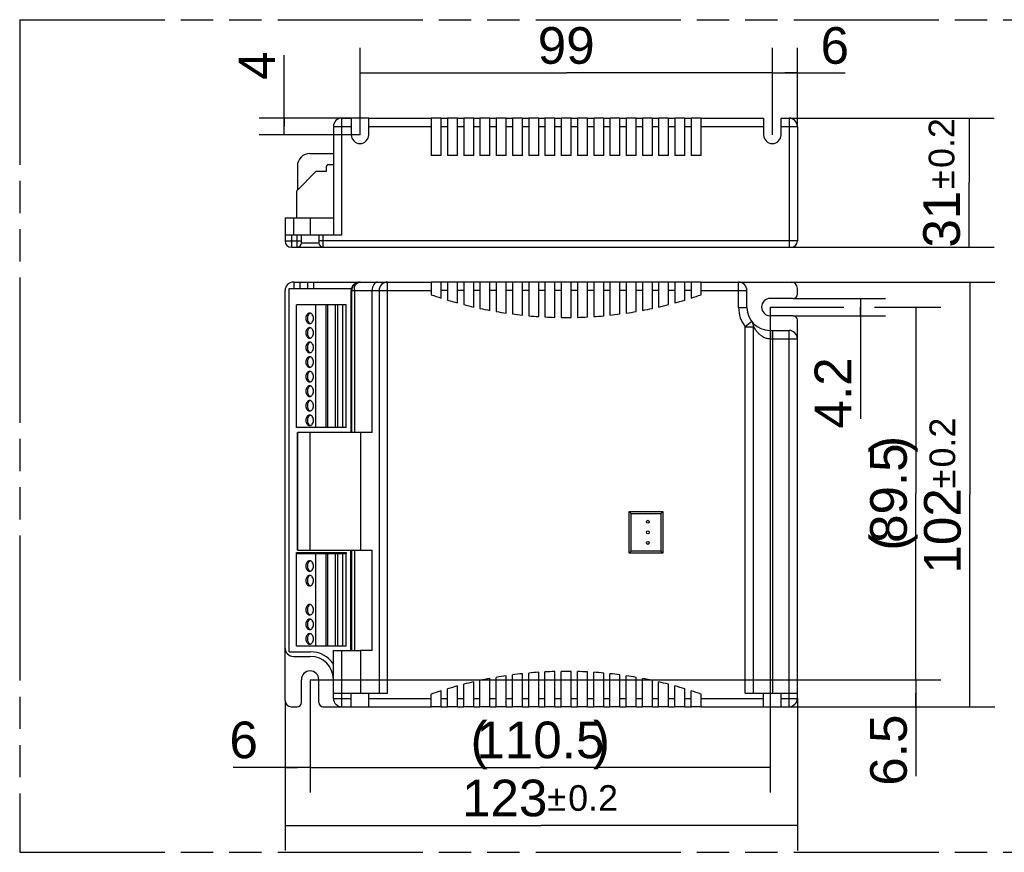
# Model space of a CAD drawing. Header units: millimetres. Extents: x 0 to 210, y 0 to 297.
# Tile 3 of 10: x 50 to 109, y 133 to 183. Entities that reach past the tile are written whole.
import ezdxf
from ezdxf.enums import TextEntityAlignment as Align

# ---------------------------------------------------------------- set-up
doc = ezdxf.new("R2010")
doc.units = ezdxf.units.MM
doc.header["$LTSCALE"] = 19.36
doc.linetypes.add('PHANTOM', pattern=[0.8, 0.45, -0.05, 0.1, -0.05, 0.1, -0.05])
doc.layers.get('0').update_dxf_attribs({"linetype": 'CONTINUOUS'})
for name, color, linetype in [('DEFAULT_3', 7, 'PHANTOM'), ('Z_AXIS', 7, 'CONTINUOUS'), ('Z_DIM_2D', 7, 'CONTINUOUS')]:
    doc.layers.add(name, color=color, linetype=linetype)
doc.styles.add('TEXTSTYLE_3', font='helveticaneueltw1g-ltcn.otf')
doc.styles.add('TEXTSTYLE_4', font='gdt', dxfattribs={"width": 0.7})
doc.dimstyles.new('DIMSTYLE_1', dxfattribs={"dimtxt": 2.2, "dimasz": 3.5, "dimexe": 0.18, "dimexo": 0.0625, "dimgap": 0.09, "dimtad": 1, "dimdec": 1, "dimlfac": 4, "dimdsep": 46, "dimtxsty": 'TEXTSTYLE_3', "dimcen": 0.09, "dimclrt": 5, "dimadec": 0, "dimazin": 0, "dimtp": 0.3, "dimtm": 0.3, "dimtfac": 1, "dimtdec": 1, "dimtofl": 0, "dimtmove": 0, "dimatfit": 3, "dimfxl": 0, "dimtolj": 1, "dimarcsym": 0})
doc.dimstyles.new('DIMSTYLE_2', dxfattribs={"dimtxt": 2.2, "dimasz": 3.5, "dimexe": 0.18, "dimexo": 0.0625, "dimgap": 0.09, "dimtad": 1, "dimdec": 1, "dimlfac": 4, "dimdsep": 46, "dimtxsty": 'TEXTSTYLE_3', "dimcen": 0.09, "dimclrt": 5, "dimadec": 0, "dimazin": 0, "dimtp": 0.1, "dimtm": 0.1, "dimtfac": 1, "dimtdec": 1, "dimtofl": 0, "dimtmove": 0, "dimatfit": 3, "dimfxl": 0, "dimtolj": 1, "dimarcsym": 0})
doc.dimstyles.new('DIMSTYLE_3', dxfattribs={"dimtxt": 2.2, "dimasz": 3.5, "dimexe": 0.18, "dimexo": 0.0625, "dimgap": 0.09, "dimtad": 1, "dimdec": 1, "dimlfac": 4, "dimdsep": 46, "dimtxsty": 'TEXTSTYLE_3', "dimcen": 0.09, "dimclrt": 5, "dimadec": 0, "dimazin": 0, "dimtp": 0.2, "dimtm": 0.2, "dimtfac": 1, "dimtdec": 1, "dimtofl": 0, "dimtmove": 0, "dimatfit": 3, "dimfxl": 0, "dimtolj": 1, "dimarcsym": 0})
doc.dimstyles.new('DIMSTYLE_4', dxfattribs={"dimtxt": 2.2, "dimasz": 3.5, "dimexe": 0.18, "dimexo": 0.0625, "dimgap": 0.09, "dimtad": 1, "dimdec": 1, "dimlfac": 4, "dimdsep": 46, "dimtxsty": 'TEXTSTYLE_3', "dimcen": 0.09, "dimclrt": 5, "dimadec": 0, "dimazin": 0, "dimtol": 1, "dimtp": 0.2, "dimtm": 0.2, "dimtfac": 1, "dimtdec": 1, "dimtofl": 0, "dimtmove": 0, "dimatfit": 3, "dimfxl": 0, "dimtolj": 1, "dimarcsym": 0})

# ---------------------------------------------------------------- blocks, each defined once
blk = doc.blocks.new('*D1')
at = {"layer": 'Z_DIM_2D', "color": 2, "linetype": 'Continuous'}
for p, q in [((95.186, 165.421), (99.594, 165.421)), ((101.437, 165.421), (105.432, 165.421)), ((103.932, 165.421), (103.932, 154.234)), ((103.932, 143.046), (103.932, 154.234)), ((67.561, 143.046), (105.432, 143.046))]:
    blk.add_line(p, q, dxfattribs=at)
at = {"layer": 'Z_DIM_2D', "color": 5, "linetype": 'Continuous', "style": 'TEXTSTYLE_3'}
for s, p in [(')', (103.382, 157.172)), ('89.5', (103.382, 154.246)), ('(', (103.382, 151.307))]:
    blk.add_text(s, height=2.2, rotation=90, dxfattribs=at).set_placement(p, align=Align.CENTER)
blk = doc.blocks.new('_NONE')
blk = doc.blocks.new('*D2')
at = {"layer": 'Z_DIM_2D', "color": 2, "linetype": 'Continuous'}
for p, q in [((95.186, 165.421), (95.186, 136.281)), ((67.561, 143.046), (67.561, 136.281)), ((67.561, 137.781), (81.374, 137.781)), ((95.186, 137.781), (81.374, 137.781))]:
    blk.add_line(p, q, dxfattribs=at)
at = {"layer": 'Z_DIM_2D', "color": 5, "linetype": 'Continuous', "style": 'TEXTSTYLE_3'}
for s, p in [('(', (77.709, 138.331)), (')', (85.051, 138.331)), ('110.5', (81.386, 138.331))]:
    blk.add_text(s, height=2.2, dxfattribs=at).set_placement(p, align=Align.CENTER)
blk = doc.blocks.new('*D3')
at = {"layer": 'Z_DIM_2D', "color": 2, "linetype": 'Continuous'}
for p, q in [((67.561, 143.046), (67.561, 136.281)), ((66.061, 141.796), (66.061, 136.281)), ((66.811, 137.781), (62.952, 137.781)), ((66.061, 137.781), (66.811, 137.781)), ((67.561, 137.781), (66.811, 137.781))]:
    blk.add_line(p, q, dxfattribs=at)
at = {"layer": 'Z_DIM_2D', "color": 5, "linetype": 'Continuous', "style": 'TEXTSTYLE_3'}
blk.add_text('6', height=2.2, dxfattribs=at).set_placement((64.429, 138.331), align=Align.RIGHT)
blk = doc.blocks.new('*D4')
at = {"layer": 'Z_DIM_2D', "color": 2, "linetype": 'Continuous'}
for p, q in [((67.561, 143.046), (105.433, 143.046)), ((103.933, 143.046), (103.933, 142.234)), ((103.933, 141.421), (103.933, 142.234)), ((103.933, 142.234), (103.933, 137.256)), ((96.311, 141.421), (105.433, 141.421))]:
    blk.add_line(p, q, dxfattribs=at)
at = {"layer": 'Z_DIM_2D', "color": 5, "linetype": 'Continuous', "style": 'TEXTSTYLE_3'}
blk.add_text('6.5', height=2.2, rotation=90, dxfattribs=at).set_placement((103.383, 140.951), align=Align.RIGHT)
blk = doc.blocks.new('*D5')
at = {"layer": 'Z_DIM_2D', "color": 2, "linetype": 'Continuous'}
for p, q in [((95.311, 175.769), (95.311, 180.982)), ((96.811, 176.269), (96.811, 180.982)), ((95.311, 179.482), (96.061, 179.482)), ((96.811, 179.482), (96.061, 179.482)), ((96.061, 179.482), (99.684, 179.482))]:
    blk.add_line(p, q, dxfattribs=at)
at = {"layer": 'Z_DIM_2D', "color": 5, "linetype": 'Continuous', "style": 'TEXTSTYLE_3'}
blk.add_text('6', height=2.2, dxfattribs=at).set_placement((98.207, 180.032))
blk = doc.blocks.new('*D6')
at = {"layer": 'Z_DIM_2D', "color": 2, "linetype": 'Continuous'}
for p, q in [((70.561, 175.769), (70.561, 180.982)), ((95.311, 175.769), (95.311, 180.982)), ((70.561, 179.482), (82.936, 179.482)), ((95.311, 179.482), (82.936, 179.482))]:
    blk.add_line(p, q, dxfattribs=at)
at = {"layer": 'Z_DIM_2D', "color": 5, "linetype": 'Continuous', "style": 'TEXTSTYLE_3'}
blk.add_text('99', height=2.2, dxfattribs=at).set_placement((82.936, 180.032), align=Align.CENTER)
blk = doc.blocks.new('*D7')
at = {"layer": 'Z_DIM_2D', "color": 2, "linetype": 'Continuous'}
for p, q in [((66.014, 176.269), (66.014, 180.542)), ((71.086, 176.769), (64.514, 176.769)), ((66.014, 176.769), (66.014, 176.269)), ((66.014, 175.769), (66.014, 176.269)), ((70.561, 175.769), (64.514, 175.769))]:
    blk.add_line(p, q, dxfattribs=at)
at = {"layer": 'Z_DIM_2D', "color": 5, "linetype": 'Continuous', "style": 'TEXTSTYLE_3'}
blk.add_text('4', height=2.2, rotation=90, dxfattribs=at).set_placement((65.464, 179.065))
blk = doc.blocks.new('*D8')
at = {"layer": 'Z_DIM_2D', "color": 2, "linetype": 'Continuous'}
for p, q in [((96.811, 141.921), (96.811, 132.792)), ((66.061, 141.796), (66.061, 132.792)), ((66.061, 134.292), (81.436, 134.292)), ((96.811, 134.292), (81.436, 134.292))]:
    blk.add_line(p, q, dxfattribs=at)
at = {"layer": 'Z_DIM_2D', "color": 5, "linetype": 'Continuous'}
for s, height, style, p in [('123', 2.2, 'TEXTSTYLE_3', (79.245, 134.842)), ('`', 1.54, 'TEXTSTYLE_4', (82.36, 135.172)), ('0.2', 1.54, 'TEXTSTYLE_3', (84.551, 135.172))]:
    blk.add_text(s, height=height, dxfattribs=dict(at, style=style)).set_placement(p, align=Align.CENTER)
blk = doc.blocks.new('*D9')
at = {"layer": 'Z_DIM_2D', "color": 2, "linetype": 'Continuous'}
for p, q in [((96.436, 166.921), (108.666, 166.921)), ((107.166, 166.921), (107.166, 154.171)), ((107.166, 141.421), (107.166, 154.171)), ((96.311, 141.421), (108.666, 141.421))]:
    blk.add_line(p, q, dxfattribs=at)
at = {"layer": 'Z_DIM_2D', "color": 5, "linetype": 'Continuous'}
for s, height, style, p in [('0.2', 1.54, 'TEXTSTYLE_3', (106.286, 157.286)), ('`', 1.54, 'TEXTSTYLE_4', (106.286, 155.095)), ('102', 2.2, 'TEXTSTYLE_3', (106.616, 151.98))]:
    blk.add_text(s, height=height, rotation=90, dxfattribs=dict(at, style=style)).set_placement(p, align=Align.CENTER)
blk = doc.blocks.new('*D10')
at = {"layer": 'Z_DIM_2D', "color": 2, "linetype": 'Continuous'}
for p, q in [((96.311, 176.769), (108.618, 176.769)), ((107.118, 176.769), (107.118, 172.894)), ((107.118, 169.019), (107.118, 172.894)), ((96.311, 169.019), (108.618, 169.019))]:
    blk.add_line(p, q, dxfattribs=at)
at = {"layer": 'Z_DIM_2D', "color": 5, "linetype": 'Continuous'}
for s, height, style, p in [('0.2', 1.54, 'TEXTSTYLE_3', (106.238, 175.27)), ('`', 1.54, 'TEXTSTYLE_4', (106.238, 173.079)), ('31', 2.2, 'TEXTSTYLE_3', (106.568, 170.703))]:
    blk.add_text(s, height=height, rotation=90, dxfattribs=dict(at, style=style)).set_placement(p, align=Align.CENTER)
blk = doc.blocks.new('*D11')
at = {"layer": 'Z_DIM_2D', "color": 2, "linetype": 'Continuous'}
for p, q in [((96.561, 165.946), (102.095, 165.946)), ((100.595, 165.946), (100.595, 165.421)), ((100.595, 164.896), (100.595, 165.421)), ((100.595, 165.421), (100.595, 158.71)), ((96.561, 164.896), (102.095, 164.896))]:
    blk.add_line(p, q, dxfattribs=at)
at = {"layer": 'Z_DIM_2D', "color": 5, "linetype": 'Continuous', "style": 'TEXTSTYLE_3'}
blk.add_text('4.2', height=2.2, rotation=90, dxfattribs=at).set_placement((100.045, 162.404), align=Align.RIGHT)

msp = doc.modelspace()

# ---------------------------------------------------------------- linework, layer by layer
at = {"color": 9, "linetype": 'Continuous'}
for p, q in [((69.461, 169.769), (69.461, 176.769)), ((96.311, 176.769), (96.311, 169.019)), ((68.961, 176.269), (70.036, 176.269)), ((71.086, 176.269), (74.836, 176.269)), ((75.436, 176.269), (75.811, 176.269)), ((76.411, 176.269), (76.786, 176.269)), ((77.386, 176.269), (77.761, 176.269)), ((78.361, 176.269), (78.736, 176.269)), ((79.336, 176.269), (79.711, 176.269)), ((80.311, 176.269), (80.686, 176.269)), ((81.286, 176.269), (81.661, 176.269)), ((82.261, 176.269), (82.636, 176.269)), ((83.236, 176.269), (83.611, 176.269)), ((84.211, 176.269), (84.586, 176.269)), ((85.186, 176.269), (85.561, 176.269)), ((86.161, 176.269), (86.536, 176.269)), ((87.136, 176.269), (87.511, 176.269)), ((88.111, 176.269), (88.486, 176.269)), ((89.086, 176.269), (89.461, 176.269)), ((90.061, 176.269), (90.436, 176.269)), ((91.036, 176.269), (94.786, 176.269)), ((95.836, 176.269), (96.811, 176.269)), ((66.561, 170.782), (66.561, 169.769)), ((66.436, 169.769), (66.436, 169.019)), ((66.786, 169.019), (66.786, 169.769)), ((68.336, 169.769), (68.336, 169.019)), ((66.061, 169.394), (67.036, 169.394)), ((68.086, 169.269), (67.036, 169.269)), ((96.811, 169.394), (68.086, 169.394)), ((72.206, 142.246), (72.206, 166.921)), ((93.286, 165.396), (93.286, 166.921)), ((70.024, 166.421), (74.836, 166.421)), ((70.062, 157.896), (70.062, 166.421)), ((71.289, 157.896), (71.289, 166.421)), ((75.811, 166.421), (75.436, 166.421)), ((76.786, 166.421), (76.411, 166.421)), ((77.761, 166.421), (77.386, 166.421)), ((78.736, 166.421), (78.361, 166.421)), ((79.711, 166.421), (79.336, 166.421)), ((80.686, 166.421), (80.311, 166.421)), ((81.661, 166.421), (81.286, 166.421)), ((82.636, 166.421), (82.261, 166.421)), ((83.611, 166.421), (83.236, 166.421)), ((84.586, 166.421), (84.211, 166.421)), ((85.561, 166.421), (85.186, 166.421)), ((86.536, 166.421), (86.161, 166.421)), ((87.511, 166.421), (87.136, 166.421)), ((88.486, 166.421), (88.111, 166.421)), ((89.461, 166.421), (89.086, 166.421)), ((90.436, 166.421), (90.061, 166.421)), ((91.036, 166.421), (93.786, 166.421)), ((68.636, 158.184), (68.636, 165.559)), ((93.286, 165.396), (93.786, 165.396)), ((94.08, 164.547), (93.686, 164.239)), ((93.686, 164.239), (94.186, 164.239)), ((93.686, 142.246), (93.686, 164.239)), ((95.311, 164.021), (95.311, 142.246)), ((96.311, 141.421), (96.311, 164.021)), ((95.207, 163.521), (96.811, 163.521)), ((67.549, 157.896), (67.549, 150.821)), ((70.582, 157.896), (70.582, 150.821)), ((68.636, 145.059), (68.636, 150.609)), ((69.461, 141.421), (69.461, 144.796)), ((70.582, 144.796), (70.582, 142.246)), ((68.961, 141.921), (70.036, 141.921)), ((71.086, 141.921), (74.836, 141.921)), ((75.436, 141.921), (75.811, 141.921)), ((76.411, 141.921), (76.786, 141.921)), ((77.386, 141.921), (77.761, 141.921)), ((78.361, 141.921), (78.736, 141.921)), ((79.336, 141.921), (79.711, 141.921)), ((80.311, 141.921), (80.686, 141.921)), ((81.286, 141.921), (81.661, 141.921)), ((82.261, 141.921), (82.636, 141.921)), ((83.236, 141.921), (83.611, 141.921)), ((84.211, 141.921), (84.586, 141.921)), ((85.186, 141.921), (85.561, 141.921)), ((86.161, 141.921), (86.536, 141.921)), ((87.136, 141.921), (87.511, 141.921)), ((88.111, 141.921), (88.486, 141.921)), ((89.086, 141.921), (89.461, 141.921)), ((90.061, 141.921), (90.436, 141.921)), ((91.036, 141.921), (94.786, 141.921)), ((95.836, 141.921), (96.811, 141.921))]:
    msp.add_line(p, q, dxfattribs=at)
at = {"color": 7, "linetype": 'Continuous'}
for p, q in [((69.461, 176.769), (70.036, 176.769)), ((70.036, 176.769), (70.036, 175.769)), ((71.086, 175.769), (71.086, 176.769)), ((71.086, 176.769), (74.836, 176.769)), ((74.836, 176.769), (74.836, 174.519)), ((75.436, 174.519), (75.436, 176.769)), ((75.436, 176.769), (75.811, 176.769)), ((75.811, 176.769), (75.811, 174.519)), ((76.411, 174.519), (76.411, 176.769)), ((76.411, 176.769), (76.786, 176.769)), ((76.786, 176.769), (76.786, 174.519)), ((77.386, 174.519), (77.386, 176.769)), ((77.386, 176.769), (77.761, 176.769)), ((77.761, 176.769), (77.761, 174.519)), ((78.361, 174.519), (78.361, 176.769)), ((78.361, 176.769), (78.736, 176.769)), ((78.736, 176.769), (78.736, 174.519)), ((79.336, 174.519), (79.336, 176.769)), ((79.336, 176.769), (79.711, 176.769)), ((79.711, 176.769), (79.711, 174.519)), ((80.311, 174.519), (80.311, 176.769)), ((80.311, 176.769), (80.686, 176.769)), ((80.686, 176.769), (80.686, 174.519)), ((81.286, 174.519), (81.286, 176.769)), ((81.286, 176.769), (81.661, 176.769)), ((81.661, 176.769), (81.661, 174.519)), ((82.261, 174.519), (82.261, 176.769)), ((82.261, 176.769), (82.636, 176.769)), ((82.636, 176.769), (82.636, 174.519)), ((83.236, 174.519), (83.236, 176.769)), ((83.236, 176.769), (83.611, 176.769)), ((83.611, 176.769), (83.611, 174.519)), ((84.211, 176.769), (84.586, 176.769)), ((84.211, 174.519), (84.211, 176.769)), ((84.586, 176.769), (84.586, 174.519)), ((85.186, 176.769), (85.561, 176.769)), ((85.186, 174.519), (85.186, 176.769)), ((85.561, 176.769), (85.561, 174.519)), ((86.161, 176.769), (86.536, 176.769)), ((86.161, 174.519), (86.161, 176.769)), ((86.536, 176.769), (86.536, 174.519)), ((87.136, 176.769), (87.511, 176.769)), ((87.136, 174.519), (87.136, 176.769)), ((87.511, 176.769), (87.511, 174.519)), ((88.111, 176.769), (88.486, 176.769)), ((88.111, 174.519), (88.111, 176.769)), ((88.486, 176.769), (88.486, 174.519)), ((89.086, 176.769), (89.461, 176.769)), ((89.086, 174.519), (89.086, 176.769)), ((89.461, 176.769), (89.461, 174.519)), ((90.061, 176.769), (90.436, 176.769)), ((90.061, 174.519), (90.061, 176.769)), ((90.436, 176.769), (90.436, 174.519)), ((91.036, 176.769), (94.786, 176.769)), ((91.036, 174.519), (91.036, 176.769)), ((94.786, 176.769), (94.786, 175.769)), ((95.836, 176.769), (96.311, 176.769)), ((95.836, 175.769), (95.836, 176.769)), ((68.961, 176.269), (68.961, 169.769)), ((96.811, 176.269), (96.811, 169.394)), ((67.549, 174.644), (68.961, 174.644)), ((68.536, 173.857), (68.536, 173.557)), ((68.961, 173.957), (68.636, 173.957)), ((67.911, 173.557), (66.736, 172.382)), ((68.536, 173.557), (67.911, 173.557)), ((66.061, 170.782), (66.061, 169.394)), ((66.061, 170.782), (67.586, 170.782)), ((66.061, 169.769), (69.461, 169.769)), ((67.036, 169.269), (67.036, 169.769)), ((68.086, 169.769), (68.086, 169.269)), ((66.436, 169.019), (96.436, 169.019)), ((66.597, 166.921), (66.561, 166.921)), ((67.761, 166.921), (74.836, 166.921)), ((74.836, 166.921), (74.836, 166.159)), ((75.436, 165.96), (75.436, 166.921)), ((75.811, 166.921), (75.436, 166.921)), ((75.811, 166.921), (75.811, 165.844)), ((76.411, 165.672), (76.411, 166.921)), ((76.786, 166.921), (76.411, 166.921)), ((76.786, 166.921), (76.786, 165.572)), ((77.386, 165.426), (77.386, 166.921)), ((77.761, 166.921), (77.386, 166.921)), ((77.761, 166.921), (77.761, 165.343)), ((78.361, 165.223), (78.361, 166.921)), ((78.736, 166.921), (78.361, 166.921)), ((78.736, 166.921), (78.736, 165.155)), ((79.336, 165.059), (79.336, 166.921)), ((79.711, 166.921), (79.336, 166.921)), ((79.711, 166.921), (79.711, 165.007)), ((80.311, 164.936), (80.311, 166.921)), ((80.686, 166.921), (80.311, 166.921)), ((80.686, 166.921), (80.686, 164.899)), ((81.286, 164.851), (81.286, 166.921)), ((81.661, 166.921), (81.286, 166.921)), ((81.661, 166.921), (81.661, 164.829)), ((82.261, 164.805), (82.261, 166.921)), ((82.636, 166.921), (82.261, 166.921)), ((82.636, 166.921), (82.636, 164.798)), ((83.236, 164.798), (83.236, 166.921)), ((83.611, 166.921), (83.236, 166.921)), ((83.611, 166.921), (83.611, 164.805)), ((84.211, 164.829), (84.211, 166.921)), ((84.586, 166.921), (84.211, 166.921)), ((84.586, 166.921), (84.586, 164.851)), ((85.186, 164.899), (85.186, 166.921)), ((85.561, 166.921), (85.186, 166.921)), ((85.561, 166.921), (85.561, 164.936)), ((86.161, 165.007), (86.161, 166.921)), ((86.536, 166.921), (86.161, 166.921)), ((86.536, 166.921), (86.536, 165.059)), ((87.136, 165.155), (87.136, 166.921)), ((87.511, 166.921), (87.136, 166.921)), ((87.511, 166.921), (87.511, 165.223)), ((88.111, 165.343), (88.111, 166.921)), ((88.486, 166.921), (88.111, 166.921)), ((88.486, 166.921), (88.486, 165.426)), ((89.086, 165.572), (89.086, 166.921)), ((89.461, 166.921), (89.086, 166.921)), ((89.461, 166.921), (89.461, 165.672)), ((90.061, 165.844), (90.061, 166.921)), ((90.436, 166.921), (90.061, 166.921)), ((90.436, 166.921), (90.436, 165.96)), ((91.036, 166.159), (91.036, 166.921)), ((91.036, 166.921), (96.436, 166.921)), ((66.061, 141.796), (66.061, 166.421)), ((67.761, 166.546), (70.04, 166.546)), ((70.024, 157.896), (70.024, 166.421)), ((70.242, 157.896), (70.242, 166.421)), ((71.706, 166.421), (71.706, 142.246)), ((93.786, 165.396), (93.786, 166.421)), ((96.811, 166.196), (96.811, 166.546)), ((66.736, 158.184), (66.736, 165.559)), ((69.736, 165.559), (66.736, 165.559)), ((67.911, 158.184), (67.911, 165.559)), ((68.536, 158.184), (68.536, 165.559)), ((69.086, 158.184), (69.086, 165.559)), ((69.236, 158.184), (69.236, 165.559)), ((69.527, 158.184), (69.527, 165.559)), ((69.736, 158.184), (69.736, 165.559)), ((96.561, 165.946), (95.186, 165.946)), ((96.561, 164.896), (95.186, 164.896)), ((96.811, 141.921), (96.811, 164.646)), ((94.186, 142.246), (94.186, 164.239)), ((95.161, 164.021), (96.311, 164.021)), ((69.736, 158.184), (66.736, 158.184)), ((66.799, 150.821), (66.799, 157.896)), ((70.582, 157.896), (66.799, 157.896)), ((86.711, 153.146), (88.736, 153.146)), ((86.836, 153.021), (86.711, 153.146)), ((86.711, 150.646), (86.711, 153.146)), ((88.611, 153.021), (88.736, 153.146)), ((88.736, 153.146), (88.736, 150.646)), ((86.836, 153.021), (88.611, 153.021)), ((86.836, 150.771), (86.836, 153.021)), ((88.611, 153.021), (88.611, 150.771)), ((66.799, 150.821), (70.582, 150.821)), ((86.836, 150.771), (86.711, 150.646)), ((88.611, 150.771), (86.836, 150.771)), ((88.611, 150.771), (88.736, 150.646)), ((66.736, 145.059), (66.736, 150.609)), ((69.736, 150.609), (66.736, 150.609)), ((67.911, 145.059), (67.911, 150.609)), ((68.536, 145.059), (68.536, 150.609)), ((69.086, 145.059), (69.086, 150.609)), ((69.236, 145.059), (69.236, 150.609)), ((69.527, 145.059), (69.527, 150.609)), ((69.736, 145.059), (69.736, 150.609)), ((88.736, 150.646), (86.711, 150.646)), ((69.736, 145.059), (66.736, 145.059)), ((66.561, 144.446), (67.586, 144.446)), ((68.961, 141.921), (68.961, 144.796)), ((68.961, 144.796), (70.582, 144.796)), ((67.036, 141.671), (67.036, 143.046)), ((68.086, 141.671), (68.086, 143.046)), ((78.361, 141.421), (78.361, 143.12)), ((78.736, 141.421), (78.736, 143.187)), ((79.336, 141.421), (79.336, 143.283)), ((79.711, 141.421), (79.711, 143.335)), ((80.311, 141.421), (80.311, 143.407)), ((80.686, 141.421), (80.686, 143.444)), ((81.286, 141.421), (81.286, 143.491)), ((81.661, 141.421), (81.661, 143.513)), ((82.261, 141.421), (82.261, 143.537)), ((82.636, 141.421), (82.636, 143.544)), ((83.236, 141.421), (83.236, 143.544)), ((83.611, 141.421), (83.611, 143.537)), ((84.211, 141.421), (84.211, 143.513)), ((84.586, 141.421), (84.586, 143.491)), ((85.186, 141.421), (85.186, 143.444)), ((85.561, 141.421), (85.561, 143.407)), ((86.161, 141.421), (86.161, 143.335)), ((86.536, 141.421), (86.536, 143.283)), ((87.136, 141.421), (87.136, 143.187)), ((87.511, 141.421), (87.511, 143.12)), ((75.811, 141.421), (75.811, 142.498)), ((76.411, 141.421), (76.411, 142.671)), ((76.786, 141.421), (76.786, 142.77)), ((77.386, 141.421), (77.386, 142.916)), ((77.761, 141.421), (77.761, 142.999)), ((88.111, 141.421), (88.111, 142.999)), ((88.486, 141.421), (88.486, 142.916)), ((89.086, 141.421), (89.086, 142.77)), ((89.461, 141.421), (89.461, 142.671)), ((90.061, 141.421), (90.061, 142.498)), ((68.961, 142.246), (72.206, 142.246)), ((70.036, 141.421), (70.036, 142.246)), ((71.086, 141.421), (71.086, 142.246)), ((74.836, 141.421), (74.836, 142.183)), ((75.436, 141.421), (75.436, 142.382)), ((90.436, 141.421), (90.436, 142.382)), ((91.036, 141.421), (91.036, 142.183)), ((93.686, 142.246), (96.811, 142.246)), ((94.786, 141.421), (94.786, 142.246)), ((95.836, 141.421), (95.836, 142.246)), ((66.436, 141.421), (66.786, 141.421)), ((68.336, 141.421), (74.836, 141.421)), ((75.436, 141.421), (75.811, 141.421)), ((76.411, 141.421), (76.786, 141.421)), ((77.386, 141.421), (77.761, 141.421)), ((78.361, 141.421), (78.736, 141.421)), ((79.336, 141.421), (79.711, 141.421)), ((80.311, 141.421), (80.686, 141.421)), ((81.286, 141.421), (81.661, 141.421)), ((82.261, 141.421), (82.636, 141.421)), ((83.236, 141.421), (83.611, 141.421)), ((84.211, 141.421), (84.586, 141.421)), ((85.186, 141.421), (85.561, 141.421)), ((86.161, 141.421), (86.536, 141.421)), ((87.136, 141.421), (87.511, 141.421)), ((88.111, 141.421), (88.486, 141.421)), ((89.086, 141.421), (89.461, 141.421)), ((90.061, 141.421), (90.436, 141.421)), ((91.036, 141.421), (96.311, 141.421))]:
    msp.add_line(p, q, dxfattribs=at)
for centre, radius, start, end in [((69.461, 176.269), 0.5, 90, 180), ((96.311, 176.269), 0.5, 0, 90), ((70.561, 175.769), 0.525, 180, 360), ((95.311, 175.769), 0.525, 180, 360), ((67.549, 173.894), 0.75, 90, 180), ((68.636, 173.857), 0.1, 90, 180), ((66.436, 169.394), 0.375, 180, 270), ((66.786, 169.269), 0.25, 270, 360), ((68.336, 169.269), 0.25, 180, 270), ((96.436, 169.394), 0.375, 270, 360), ((66.561, 166.421), 0.5, 90, 180), ((70.562, 166.624), 0.297, 89.99906, 98.56875), ((72.206, 166.421), 0.5, 90.0007, 179.99955), ((93.286, 166.421), 0.5, 0, 90), ((96.436, 166.546), 0.375, 0, 90), ((70.526, 166.421), 0.501, 165.52794, 179.96794), ((96.561, 166.196), 0.25, 270, 360), ((95.186, 165.421), 0.525, 90, 270), ((95.161, 165.396), 1.375, 180, 270), ((93.686, 164.239), 0.5, 0, 38.12491), ((96.561, 164.646), 0.25, 0, 90), ((96.311, 163.521), 0.5, 0, 90), ((66.561, 144.946), 0.5, 180, 270), ((67.561, 143.046), 0.525, 0, 180), ((69.461, 141.921), 0.5, 180, 270), ((96.311, 141.921), 0.5, 270, 360), ((66.436, 141.796), 0.375, 180, 270), ((66.786, 141.671), 0.25, 270, 360), ((68.336, 141.671), 0.25, 180, 270)]:
    msp.add_arc(centre, radius, start, end, dxfattribs=at)
at = {"color": 9, "linetype": 'Continuous'}
for centre, radius, start, end in [((70.562, 166.421), 0.5, 90.00523, 180.00409), ((95.161, 165.396), 1.875, 180, 218.12535)]:
    msp.add_arc(centre, radius, start, end, dxfattribs=at)
at = {"color": 7, "linetype": 'Continuous'}
msp.add_ellipse((70.524, 166.421), major_axis=(0.5, 0), ratio=0.999848, start_param=1.570796, end_param=2.888912, dxfattribs=at)
msp.add_open_spline([(70.242, 166.421), (70.229, 166.478), (70.222, 166.595), (70.274, 166.754), (70.377, 166.872), (70.471, 166.911), (70.517, 166.918)], degree=3, knots=[0, 0, 0, 0, 0.278419, 0.539211, 0.777782, 1, 1, 1, 1], dxfattribs=at)
at = {"color": 9, "linetype": 'Continuous'}
for points, knots in [([(71.604, 166.921), (71.583, 166.921), (71.54, 166.914), (71.457, 166.873), (71.368, 166.771), (71.304, 166.609), (71.289, 166.485), (71.289, 166.421)], [0, 0, 0, 0, 0.09619, 0.197677, 0.428343, 0.701067, 1, 1, 1, 1]), ([(94.186, 164.239), (94.186, 164.238), (94.189, 164.234), (94.193, 164.226), (94.2, 164.214), (94.209, 164.197), (94.221, 164.177), (94.241, 164.144), (94.27, 164.098), (94.311, 164.04), (94.376, 163.954), (94.473, 163.845), (94.614, 163.722), (94.785, 163.616), (94.986, 163.54), (95.133, 163.521), (95.207, 163.521)], [0, 0, 0, 0, 0.002358, 0.009253, 0.020378, 0.03525, 0.05335, 0.074209, 0.122516, 0.177541, 0.237544, 0.368649, 0.511478, 0.664765, 0.828198, 1, 1, 1, 1]), ([(95.161, 164.021), (95.166, 164.021), (95.174, 164.005), (95.18, 163.979), (95.188, 163.931), (95.195, 163.87), (95.2, 163.795), (95.206, 163.678), (95.207, 163.585), (95.207, 163.521)], [0, 0, 0, 0, 0.026008, 0.084755, 0.177372, 0.300965, 0.451055, 0.621989, 1, 1, 1, 1])]:
    msp.add_open_spline(points, degree=3, knots=knots, dxfattribs=at)
at = {"layer": 'DEFAULT_3', "color": 91, "linetype": 'PHANTOM', "true_color": 0x80ff80}
for p, q in [((50.129, 182.68), (50.129, 132.68)), ((50.129, 182.68), (150.129, 182.68)), ((50.129, 132.68), (150.129, 132.68))]:
    msp.add_line(p, q, dxfattribs=at)
at = {"layer": 'Z_AXIS', "color": 7, "linetype": 'Continuous'}
for p, q in [((75.436, 176.769), (74.836, 176.769)), ((76.411, 176.769), (75.811, 176.769)), ((77.386, 176.769), (76.786, 176.769)), ((78.361, 176.769), (77.761, 176.769)), ((79.336, 176.769), (78.736, 176.769)), ((80.311, 176.769), (79.711, 176.769)), ((81.286, 176.769), (80.686, 176.769)), ((82.261, 176.769), (81.661, 176.769)), ((83.236, 176.769), (82.636, 176.769)), ((84.211, 176.769), (83.611, 176.769)), ((85.186, 176.769), (84.586, 176.769)), ((86.161, 176.769), (85.561, 176.769)), ((87.136, 176.769), (86.536, 176.769)), ((88.111, 176.769), (87.511, 176.769)), ((89.086, 176.769), (88.486, 176.769)), ((90.061, 176.769), (89.461, 176.769)), ((91.036, 176.769), (90.436, 176.769)), ((75.436, 174.519), (74.836, 174.519)), ((76.411, 174.519), (75.811, 174.519)), ((77.386, 174.519), (76.786, 174.519)), ((78.361, 174.519), (77.761, 174.519)), ((79.336, 174.519), (78.736, 174.519)), ((80.311, 174.519), (79.711, 174.519)), ((81.286, 174.519), (80.686, 174.519)), ((82.261, 174.519), (81.661, 174.519)), ((83.236, 174.519), (82.636, 174.519)), ((84.211, 174.519), (83.611, 174.519)), ((85.186, 174.519), (84.586, 174.519)), ((86.161, 174.519), (85.561, 174.519)), ((87.136, 174.519), (86.536, 174.519)), ((88.111, 174.519), (87.511, 174.519)), ((89.086, 174.519), (88.486, 174.519)), ((90.061, 174.519), (89.461, 174.519)), ((91.036, 174.519), (90.436, 174.519)), ((66.799, 173.894), (66.799, 172.444)), ((66.736, 172.382), (66.736, 170.782)), ((67.586, 170.782), (68.961, 170.782)), ((66.597, 166.921), (67.761, 166.921)), ((75.436, 166.921), (74.836, 166.921)), ((76.411, 166.921), (75.811, 166.921)), ((77.386, 166.921), (76.786, 166.921)), ((78.361, 166.921), (77.761, 166.921)), ((79.336, 166.921), (78.736, 166.921)), ((80.311, 166.921), (79.711, 166.921)), ((81.286, 166.921), (80.686, 166.921)), ((82.261, 166.921), (81.661, 166.921)), ((83.236, 166.921), (82.636, 166.921)), ((84.211, 166.921), (83.611, 166.921)), ((85.186, 166.921), (84.586, 166.921)), ((86.161, 166.921), (85.561, 166.921)), ((87.136, 166.921), (86.536, 166.921)), ((88.111, 166.921), (87.511, 166.921)), ((89.086, 166.921), (88.486, 166.921)), ((90.061, 166.921), (89.461, 166.921)), ((91.036, 166.921), (90.436, 166.921)), ((66.311, 144.721), (66.311, 166.546)), ((66.311, 166.546), (67.761, 166.546)), ((66.799, 157.896), (66.799, 150.821)), ((71.289, 157.896), (70.582, 157.896)), ((70.011, 144.796), (70.011, 150.821)), ((70.242, 144.796), (70.242, 150.821)), ((70.582, 150.821), (71.289, 150.821)), ((66.736, 150.609), (66.736, 150.684)), ((66.736, 150.684), (69.736, 150.684)), ((69.736, 150.684), (69.736, 150.609)), ((66.311, 144.721), (67.586, 144.721)), ((71.289, 144.796), (70.582, 144.796)), ((75.436, 141.421), (74.836, 141.421)), ((76.411, 141.421), (75.811, 141.421)), ((77.386, 141.421), (76.786, 141.421)), ((78.361, 141.421), (77.761, 141.421)), ((79.336, 141.421), (78.736, 141.421)), ((80.311, 141.421), (79.711, 141.421)), ((81.286, 141.421), (80.686, 141.421)), ((82.261, 141.421), (81.661, 141.421)), ((83.236, 141.421), (82.636, 141.421)), ((84.211, 141.421), (83.611, 141.421)), ((85.186, 141.421), (84.586, 141.421)), ((86.161, 141.421), (85.561, 141.421)), ((87.136, 141.421), (86.536, 141.421)), ((88.111, 141.421), (87.511, 141.421)), ((89.086, 141.421), (88.486, 141.421)), ((90.061, 141.421), (89.461, 141.421)), ((91.036, 141.421), (90.436, 141.421))]:
    msp.add_line(p, q, dxfattribs=at)
at = {"layer": 'Z_AXIS', "color": 9, "linetype": 'Continuous'}
for p, q in [((67.586, 169.769), (67.586, 170.782)), ((66.597, 166.546), (66.597, 166.921)), ((66.951, 166.921), (66.951, 166.546)), ((67.408, 166.921), (67.408, 166.546)), ((67.761, 166.921), (67.761, 166.546)), ((70.062, 144.796), (70.062, 150.821)), ((71.289, 144.796), (71.289, 150.821))]:
    msp.add_line(p, q, dxfattribs=at)
at = {"layer": 'Z_AXIS', "color": 7, "linetype": 'Continuous'}
for centre in [(87.836, 152.531), (87.836, 151.896), (87.836, 151.261)]:
    msp.add_circle(centre, 0.0875, dxfattribs=at)
for centre, radius, start, end in [((82.936, 189.546), 24.75, 250.89668, 252.3603), ((82.936, 189.546), 24.75, 287.6397, 289.10332), ((82.936, 189.546), 24.75, 253.269, 254.71406), ((82.936, 189.546), 24.75, 255.61213, 257.04167), ((82.936, 189.546), 24.75, 282.95833, 284.38787), ((82.936, 189.546), 24.75, 285.28594, 286.731), ((67.628, 164.892), 0.173, 105.80187, 112.55385), ((82.936, 189.546), 24.75, 257.93092, 259.3477), ((82.936, 189.546), 24.75, 260.2298, 261.6364), ((82.936, 189.546), 24.75, 262.5129, 263.91172), ((82.936, 189.546), 24.75, 276.08828, 277.4871), ((82.936, 189.546), 24.75, 278.3636, 279.7702), ((82.936, 189.546), 24.75, 280.6523, 282.06908), ((67.628, 164.601), 0.173, 247.44615, 254.19813), ((82.936, 189.546), 24.75, 264.78409, 266.17745), ((82.936, 189.546), 24.75, 267.04709, 268.43719), ((82.936, 189.546), 24.75, 269.30549, 270.69451), ((82.936, 189.546), 24.75, 271.56281, 272.95291), ((82.936, 189.546), 24.75, 273.82255, 275.21591), ((67.628, 164.017), 0.173, 105.80187, 112.55385), ((67.628, 163.726), 0.173, 247.44615, 254.19813), ((67.628, 163.142), 0.173, 105.80187, 112.55385), ((67.628, 162.851), 0.173, 247.44615, 254.19813), ((67.628, 162.267), 0.173, 105.80187, 112.55385), ((67.628, 161.976), 0.173, 247.44615, 254.19813), ((67.628, 161.392), 0.173, 105.80187, 112.55385), ((67.628, 161.101), 0.173, 247.44615, 254.19813), ((67.628, 160.517), 0.173, 105.80187, 112.55385), ((67.628, 160.226), 0.173, 247.44615, 254.19813), ((67.628, 159.642), 0.173, 105.80187, 112.55385), ((67.628, 159.351), 0.173, 247.44615, 254.19813), ((67.628, 158.767), 0.173, 105.80187, 112.55385), ((67.628, 158.476), 0.173, 247.44615, 254.19813), ((67.628, 150.017), 0.173, 105.80187, 112.55385), ((67.628, 149.726), 0.173, 247.44615, 254.19813), ((67.628, 149.142), 0.173, 105.80187, 112.55385), ((67.628, 148.851), 0.173, 247.44615, 254.19813), ((67.628, 147.392), 0.173, 105.80187, 112.55385), ((67.628, 147.101), 0.173, 247.44615, 254.19813), ((67.628, 146.517), 0.173, 105.80187, 112.55385), ((67.628, 146.226), 0.173, 247.44615, 254.19813), ((67.628, 145.642), 0.173, 105.80187, 112.55385), ((67.628, 145.351), 0.173, 247.44615, 254.19813), ((67.586, 143.071), 1.65, 33.555, 89.99827), ((67.586, 143.071), 1.375, 0, 90), ((82.936, 118.796), 24.75, 100.6523, 102.06908), ((82.936, 118.796), 24.75, 98.3636, 99.7702), ((82.936, 118.796), 24.75, 96.08828, 97.4871), ((82.936, 118.796), 24.75, 93.82255, 95.21591), ((82.936, 118.796), 24.75, 91.56281, 92.95291), ((82.936, 118.796), 24.75, 89.30549, 90.69451), ((82.936, 118.796), 24.75, 87.04709, 88.43719), ((82.936, 118.796), 24.75, 84.78409, 86.17745), ((82.936, 118.796), 24.75, 82.5129, 83.91172), ((82.936, 118.796), 24.75, 80.2298, 81.6364), ((82.936, 118.796), 24.75, 77.93092, 79.3477), ((82.936, 118.796), 24.75, 105.28594, 106.731), ((82.936, 118.796), 24.75, 102.95833, 104.38787), ((82.936, 118.796), 24.75, 75.61213, 77.04167), ((82.936, 118.796), 24.75, 73.269, 74.71406), ((82.936, 118.796), 24.75, 107.6397, 109.10332), ((82.936, 118.796), 24.75, 70.89668, 72.3603)]:
    msp.add_arc(centre, radius, start, end, dxfattribs=at)
for points, knots in [([(67.536, 165.064), (67.506, 165.064), (67.442, 165.045), (67.369, 164.971), (67.322, 164.867), (67.306, 164.746), (67.322, 164.626), (67.369, 164.521), (67.442, 164.447), (67.506, 164.428), (67.536, 164.428)], [0, 0, 0, 0, 0.104742, 0.222328, 0.356016, 0.5, 0.643984, 0.777672, 0.895258, 1, 1, 1, 1]), ([(67.531, 165.036), (67.489, 165.008), (67.42, 164.915), (67.389, 164.746), (67.42, 164.578), (67.489, 164.484), (67.531, 164.457)], [0, 0, 0, 0, 0.231542, 0.5, 0.768458, 1, 1, 1, 1]), ([(67.536, 164.428), (67.566, 164.428), (67.63, 164.447), (67.704, 164.521), (67.751, 164.626), (67.767, 164.746), (67.751, 164.867), (67.704, 164.971), (67.63, 165.045), (67.566, 165.064), (67.536, 165.064)], [0, 0, 0, 0, 0.104742, 0.222328, 0.356016, 0.5, 0.643984, 0.777672, 0.895258, 1, 1, 1, 1]), ([(67.536, 164.189), (67.506, 164.189), (67.442, 164.17), (67.369, 164.096), (67.322, 163.992), (67.306, 163.871), (67.322, 163.751), (67.369, 163.646), (67.442, 163.572), (67.506, 163.553), (67.536, 163.553)], [0, 0, 0, 0, 0.104742, 0.222328, 0.356016, 0.5, 0.643984, 0.777672, 0.895258, 1, 1, 1, 1]), ([(67.531, 164.161), (67.489, 164.133), (67.42, 164.04), (67.389, 163.871), (67.42, 163.703), (67.489, 163.609), (67.531, 163.582)], [0, 0, 0, 0, 0.231542, 0.5, 0.768458, 1, 1, 1, 1]), ([(67.536, 163.553), (67.566, 163.553), (67.63, 163.572), (67.704, 163.646), (67.751, 163.751), (67.767, 163.871), (67.751, 163.992), (67.704, 164.096), (67.63, 164.17), (67.566, 164.189), (67.536, 164.189)], [0, 0, 0, 0, 0.104742, 0.222328, 0.356016, 0.5, 0.643984, 0.777672, 0.895258, 1, 1, 1, 1]), ([(67.536, 163.314), (67.506, 163.314), (67.442, 163.295), (67.369, 163.221), (67.322, 163.117), (67.306, 162.996), (67.322, 162.876), (67.369, 162.771), (67.442, 162.697), (67.506, 162.678), (67.536, 162.678)], [0, 0, 0, 0, 0.104742, 0.222328, 0.356016, 0.5, 0.643984, 0.777672, 0.895258, 1, 1, 1, 1]), ([(67.531, 163.286), (67.489, 163.258), (67.42, 163.165), (67.389, 162.996), (67.42, 162.828), (67.489, 162.734), (67.531, 162.707)], [0, 0, 0, 0, 0.231542, 0.5, 0.768458, 1, 1, 1, 1]), ([(67.536, 162.678), (67.566, 162.678), (67.63, 162.697), (67.704, 162.771), (67.751, 162.876), (67.767, 162.996), (67.751, 163.117), (67.704, 163.221), (67.63, 163.295), (67.566, 163.314), (67.536, 163.314)], [0, 0, 0, 0, 0.104742, 0.222328, 0.356016, 0.5, 0.643984, 0.777672, 0.895258, 1, 1, 1, 1]), ([(67.536, 162.439), (67.506, 162.439), (67.442, 162.42), (67.369, 162.346), (67.322, 162.242), (67.306, 162.121), (67.322, 162.001), (67.369, 161.896), (67.442, 161.822), (67.506, 161.803), (67.536, 161.803)], [0, 0, 0, 0, 0.104742, 0.222328, 0.356016, 0.5, 0.643984, 0.777672, 0.895258, 1, 1, 1, 1]), ([(67.531, 162.411), (67.489, 162.383), (67.42, 162.29), (67.389, 162.121), (67.42, 161.953), (67.489, 161.859), (67.531, 161.832)], [0, 0, 0, 0, 0.231542, 0.5, 0.768458, 1, 1, 1, 1]), ([(67.536, 161.803), (67.566, 161.803), (67.63, 161.822), (67.704, 161.896), (67.751, 162.001), (67.767, 162.121), (67.751, 162.242), (67.704, 162.346), (67.63, 162.42), (67.566, 162.439), (67.536, 162.439)], [0, 0, 0, 0, 0.104742, 0.222328, 0.356016, 0.5, 0.643984, 0.777672, 0.895258, 1, 1, 1, 1]), ([(67.536, 161.564), (67.506, 161.564), (67.442, 161.545), (67.369, 161.471), (67.322, 161.367), (67.306, 161.246), (67.322, 161.126), (67.369, 161.021), (67.442, 160.947), (67.506, 160.928), (67.536, 160.928)], [0, 0, 0, 0, 0.104742, 0.222328, 0.356016, 0.5, 0.643984, 0.777672, 0.895258, 1, 1, 1, 1]), ([(67.531, 161.536), (67.489, 161.508), (67.42, 161.415), (67.389, 161.246), (67.42, 161.078), (67.489, 160.984), (67.531, 160.957)], [0, 0, 0, 0, 0.231542, 0.5, 0.768458, 1, 1, 1, 1]), ([(67.536, 160.928), (67.566, 160.928), (67.63, 160.947), (67.704, 161.021), (67.751, 161.126), (67.767, 161.246), (67.751, 161.367), (67.704, 161.471), (67.63, 161.545), (67.566, 161.564), (67.536, 161.564)], [0, 0, 0, 0, 0.104742, 0.222328, 0.356016, 0.5, 0.643984, 0.777672, 0.895258, 1, 1, 1, 1]), ([(67.536, 160.689), (67.506, 160.689), (67.442, 160.67), (67.369, 160.596), (67.322, 160.492), (67.306, 160.371), (67.322, 160.251), (67.369, 160.146), (67.442, 160.072), (67.506, 160.053), (67.536, 160.053)], [0, 0, 0, 0, 0.104742, 0.222328, 0.356016, 0.5, 0.643984, 0.777672, 0.895258, 1, 1, 1, 1]), ([(67.531, 160.661), (67.489, 160.633), (67.42, 160.54), (67.389, 160.371), (67.42, 160.203), (67.489, 160.109), (67.531, 160.082)], [0, 0, 0, 0, 0.231542, 0.5, 0.768458, 1, 1, 1, 1]), ([(67.536, 160.053), (67.566, 160.053), (67.63, 160.072), (67.704, 160.146), (67.751, 160.251), (67.767, 160.371), (67.751, 160.492), (67.704, 160.596), (67.63, 160.67), (67.566, 160.689), (67.536, 160.689)], [0, 0, 0, 0, 0.104742, 0.222328, 0.356016, 0.5, 0.643984, 0.777672, 0.895258, 1, 1, 1, 1]), ([(67.536, 159.814), (67.506, 159.814), (67.442, 159.795), (67.369, 159.721), (67.322, 159.617), (67.306, 159.496), (67.322, 159.376), (67.369, 159.271), (67.442, 159.197), (67.506, 159.178), (67.536, 159.178)], [0, 0, 0, 0, 0.104742, 0.222328, 0.356016, 0.5, 0.643984, 0.777672, 0.895258, 1, 1, 1, 1]), ([(67.531, 159.786), (67.489, 159.758), (67.42, 159.665), (67.389, 159.496), (67.42, 159.328), (67.489, 159.234), (67.531, 159.207)], [0, 0, 0, 0, 0.231542, 0.5, 0.768458, 1, 1, 1, 1]), ([(67.536, 159.178), (67.566, 159.178), (67.63, 159.197), (67.704, 159.271), (67.751, 159.376), (67.767, 159.496), (67.751, 159.617), (67.704, 159.721), (67.63, 159.795), (67.566, 159.814), (67.536, 159.814)], [0, 0, 0, 0, 0.104742, 0.222328, 0.356016, 0.5, 0.643984, 0.777672, 0.895258, 1, 1, 1, 1]), ([(67.536, 158.939), (67.506, 158.939), (67.442, 158.92), (67.369, 158.846), (67.322, 158.742), (67.306, 158.621), (67.322, 158.501), (67.369, 158.396), (67.442, 158.322), (67.506, 158.303), (67.536, 158.303)], [0, 0, 0, 0, 0.104742, 0.222328, 0.356016, 0.5, 0.643984, 0.777672, 0.895258, 1, 1, 1, 1]), ([(67.531, 158.911), (67.489, 158.883), (67.42, 158.79), (67.389, 158.621), (67.42, 158.453), (67.489, 158.359), (67.531, 158.332)], [0, 0, 0, 0, 0.231542, 0.5, 0.768458, 1, 1, 1, 1]), ([(67.536, 158.303), (67.566, 158.303), (67.63, 158.322), (67.704, 158.396), (67.751, 158.501), (67.767, 158.621), (67.751, 158.742), (67.704, 158.846), (67.63, 158.92), (67.566, 158.939), (67.536, 158.939)], [0, 0, 0, 0, 0.104742, 0.222328, 0.356016, 0.5, 0.643984, 0.777672, 0.895258, 1, 1, 1, 1]), ([(67.536, 150.189), (67.506, 150.189), (67.442, 150.17), (67.369, 150.096), (67.322, 149.992), (67.306, 149.871), (67.322, 149.751), (67.369, 149.646), (67.442, 149.572), (67.506, 149.553), (67.536, 149.553)], [0, 0, 0, 0, 0.104742, 0.222328, 0.356016, 0.5, 0.643984, 0.777672, 0.895258, 1, 1, 1, 1]), ([(67.531, 150.161), (67.489, 150.133), (67.42, 150.04), (67.389, 149.871), (67.42, 149.703), (67.489, 149.609), (67.531, 149.582)], [0, 0, 0, 0, 0.231542, 0.5, 0.768458, 1, 1, 1, 1]), ([(67.536, 149.553), (67.566, 149.553), (67.63, 149.572), (67.704, 149.646), (67.751, 149.751), (67.767, 149.871), (67.751, 149.992), (67.704, 150.096), (67.63, 150.17), (67.566, 150.189), (67.536, 150.189)], [0, 0, 0, 0, 0.104742, 0.222328, 0.356016, 0.5, 0.643984, 0.777672, 0.895258, 1, 1, 1, 1]), ([(67.536, 149.314), (67.506, 149.314), (67.442, 149.295), (67.369, 149.221), (67.322, 149.117), (67.306, 148.996), (67.322, 148.876), (67.369, 148.771), (67.442, 148.697), (67.506, 148.678), (67.536, 148.678)], [0, 0, 0, 0, 0.104742, 0.222328, 0.356016, 0.5, 0.643984, 0.777672, 0.895258, 1, 1, 1, 1]), ([(67.531, 149.286), (67.489, 149.258), (67.42, 149.165), (67.389, 148.996), (67.42, 148.828), (67.489, 148.734), (67.531, 148.707)], [0, 0, 0, 0, 0.231542, 0.5, 0.768458, 1, 1, 1, 1]), ([(67.536, 148.678), (67.566, 148.678), (67.63, 148.697), (67.704, 148.771), (67.751, 148.876), (67.767, 148.996), (67.751, 149.117), (67.704, 149.221), (67.63, 149.295), (67.566, 149.314), (67.536, 149.314)], [0, 0, 0, 0, 0.104742, 0.222328, 0.356016, 0.5, 0.643984, 0.777672, 0.895258, 1, 1, 1, 1]), ([(67.536, 147.564), (67.506, 147.564), (67.442, 147.545), (67.369, 147.471), (67.322, 147.367), (67.306, 147.246), (67.322, 147.126), (67.369, 147.021), (67.442, 146.947), (67.506, 146.928), (67.536, 146.928)], [0, 0, 0, 0, 0.104742, 0.222328, 0.356016, 0.5, 0.643984, 0.777672, 0.895258, 1, 1, 1, 1]), ([(67.531, 147.536), (67.489, 147.508), (67.42, 147.415), (67.389, 147.246), (67.42, 147.078), (67.489, 146.984), (67.531, 146.957)], [0, 0, 0, 0, 0.231542, 0.5, 0.768458, 1, 1, 1, 1]), ([(67.536, 146.928), (67.566, 146.928), (67.63, 146.947), (67.704, 147.021), (67.751, 147.126), (67.767, 147.246), (67.751, 147.367), (67.704, 147.471), (67.63, 147.545), (67.566, 147.564), (67.536, 147.564)], [0, 0, 0, 0, 0.104742, 0.222328, 0.356016, 0.5, 0.643984, 0.777672, 0.895258, 1, 1, 1, 1]), ([(67.536, 146.689), (67.506, 146.689), (67.442, 146.67), (67.369, 146.596), (67.322, 146.492), (67.306, 146.371), (67.322, 146.251), (67.369, 146.146), (67.442, 146.072), (67.506, 146.053), (67.536, 146.053)], [0, 0, 0, 0, 0.104742, 0.222328, 0.356016, 0.5, 0.643984, 0.777672, 0.895258, 1, 1, 1, 1]), ([(67.531, 146.661), (67.489, 146.633), (67.42, 146.54), (67.389, 146.371), (67.42, 146.203), (67.489, 146.109), (67.531, 146.082)], [0, 0, 0, 0, 0.231542, 0.5, 0.768458, 1, 1, 1, 1]), ([(67.536, 146.053), (67.566, 146.053), (67.63, 146.072), (67.704, 146.146), (67.751, 146.251), (67.767, 146.371), (67.751, 146.492), (67.704, 146.596), (67.63, 146.67), (67.566, 146.689), (67.536, 146.689)], [0, 0, 0, 0, 0.104742, 0.222328, 0.356016, 0.5, 0.643984, 0.777672, 0.895258, 1, 1, 1, 1]), ([(67.536, 145.814), (67.506, 145.814), (67.442, 145.795), (67.369, 145.721), (67.322, 145.617), (67.306, 145.496), (67.322, 145.376), (67.369, 145.271), (67.442, 145.197), (67.506, 145.178), (67.536, 145.178)], [0, 0, 0, 0, 0.104742, 0.222328, 0.356016, 0.5, 0.643984, 0.777672, 0.895258, 1, 1, 1, 1]), ([(67.531, 145.786), (67.489, 145.758), (67.42, 145.665), (67.389, 145.496), (67.42, 145.328), (67.489, 145.234), (67.531, 145.207)], [0, 0, 0, 0, 0.231542, 0.5, 0.768458, 1, 1, 1, 1]), ([(67.536, 145.178), (67.566, 145.178), (67.63, 145.197), (67.704, 145.271), (67.751, 145.376), (67.767, 145.496), (67.751, 145.617), (67.704, 145.721), (67.63, 145.795), (67.566, 145.814), (67.536, 145.814)], [0, 0, 0, 0, 0.104742, 0.222328, 0.356016, 0.5, 0.643984, 0.777672, 0.895258, 1, 1, 1, 1])]:
    msp.add_open_spline(points, degree=3, knots=knots, dxfattribs=at)
for points in [[(67.561, 165.052), (67.551, 165.047), (67.541, 165.042), (67.531, 165.036)], [(67.531, 164.457), (67.541, 164.451), (67.551, 164.445), (67.561, 164.441)], [(67.561, 164.177), (67.551, 164.172), (67.541, 164.167), (67.531, 164.161)], [(67.531, 163.582), (67.541, 163.576), (67.551, 163.57), (67.561, 163.566)], [(67.561, 163.302), (67.551, 163.297), (67.541, 163.292), (67.531, 163.286)], [(67.531, 162.707), (67.541, 162.701), (67.551, 162.695), (67.561, 162.691)], [(67.561, 162.427), (67.551, 162.422), (67.541, 162.417), (67.531, 162.411)], [(67.531, 161.832), (67.541, 161.826), (67.551, 161.82), (67.561, 161.816)], [(67.561, 161.552), (67.551, 161.547), (67.541, 161.542), (67.531, 161.536)], [(67.531, 160.957), (67.541, 160.951), (67.551, 160.945), (67.561, 160.941)], [(67.561, 160.677), (67.551, 160.672), (67.541, 160.667), (67.531, 160.661)], [(67.531, 160.082), (67.541, 160.076), (67.551, 160.07), (67.561, 160.066)], [(67.561, 159.802), (67.551, 159.797), (67.541, 159.792), (67.531, 159.786)], [(67.531, 159.207), (67.541, 159.201), (67.551, 159.195), (67.561, 159.191)], [(67.561, 158.927), (67.551, 158.922), (67.541, 158.917), (67.531, 158.911)], [(67.531, 158.332), (67.541, 158.326), (67.551, 158.32), (67.561, 158.316)], [(67.561, 150.177), (67.551, 150.172), (67.541, 150.167), (67.531, 150.161)], [(67.531, 149.582), (67.541, 149.576), (67.551, 149.57), (67.561, 149.566)], [(67.561, 149.302), (67.551, 149.297), (67.541, 149.292), (67.531, 149.286)], [(67.531, 148.707), (67.541, 148.701), (67.551, 148.695), (67.561, 148.691)], [(67.561, 147.552), (67.551, 147.547), (67.541, 147.542), (67.531, 147.536)], [(67.531, 146.957), (67.541, 146.951), (67.551, 146.945), (67.561, 146.941)], [(67.561, 146.677), (67.551, 146.672), (67.541, 146.667), (67.531, 146.661)], [(67.531, 146.082), (67.541, 146.076), (67.551, 146.07), (67.561, 146.066)], [(67.561, 145.802), (67.551, 145.797), (67.541, 145.792), (67.531, 145.786)], [(67.531, 145.207), (67.541, 145.201), (67.551, 145.195), (67.561, 145.191)]]:
    msp.add_open_spline(points, degree=3, dxfattribs=at)

# ---------------------------------------------------------------- dimensions: what is measured, and where the dimension line sits
at = {"layer": 'Z_DIM_2D', "color": 2, "linetype": 'Continuous'}
for base, p1, p2, angle, dimstyle, picture, middle in [((70.561, 179.482), (95.311, 175.769), (70.561, 175.769), 180, 'DIMSTYLE_1', '*D6', (81.459, 181.132)), ((95.311, 179.482), (96.811, 176.269), (95.311, 175.769), 180, 'DIMSTYLE_2', '*D5', (98.946, 181.132)), ((66.014, 175.769), (71.086, 176.769), (70.561, 175.769), 270, 'DIMSTYLE_2', '*D7', (64.364, 179.803)), ((107.118, 169.019), (96.311, 176.769), (96.311, 169.019), 270, 'DIMSTYLE_4', '*D10', (106.13, 171.656)), ((107.166, 166.921), (96.311, 141.421), (96.436, 166.921), 90, 'DIMSTYLE_4', '*D9', (106.379, 152.603)), ((100.595, 164.896), (96.561, 165.946), (96.561, 164.896), 270, 'DIMSTYLE_2', '*D11', (100.6, 157.255)), ((103.933, 143.046), (96.311, 141.421), (67.561, 143.046), 90, 'DIMSTYLE_3', '*D4', (103.938, 135.801))]:
    dim = msp.add_linear_dim(base=base, p1=p1, p2=p2, angle=angle, dimstyle=dimstyle, override={"dimblk1": 'NONE', "dimblk2": 'NONE', "dimsah": 1}, dxfattribs=at)
    dim.commit()
    dim.dimension.update_dxf_attribs({"geometry": picture, "text_midpoint": middle, "dimtype": 160})
dim = msp.add_linear_dim(base=(103.932, 165.421), p1=(67.561, 143.046), p2=(95.186, 165.421), angle=90, text='(<>)', dimstyle='DIMSTYLE_1', override={"dimblk1": 'NONE', "dimblk2": 'NONE', "dimsah": 1}, dxfattribs=at)
dim.commit()
dim.dimension.update_dxf_attribs({"geometry": '*D1', "text_midpoint": (102.938, 153.279), "dimtype": 160})
dim = msp.add_linear_dim(base=(95.186, 137.781), p1=(67.561, 143.046), p2=(95.186, 165.421), text='(<>)', dimstyle='DIMSTYLE_1', override={"dimblk1": 'NONE', "dimblk2": 'NONE', "dimsah": 1}, dxfattribs=at)
dim.commit()
dim.dimension.update_dxf_attribs({"geometry": '*D2', "text_midpoint": (79.894, 139.431), "dimtype": 160})
for base, p2, dimstyle, picture, middle in [((67.561, 137.781), (67.561, 143.046), 'DIMSTYLE_2', '*D3', (62.213, 139.431)), ((96.811, 134.292), (96.811, 141.921), 'DIMSTYLE_4', '*D8', (79.682, 135.942))]:
    dim = msp.add_linear_dim(base=base, p1=(66.061, 141.796), p2=p2, dimstyle=dimstyle, override={"dimblk1": 'NONE', "dimblk2": 'NONE', "dimsah": 1}, dxfattribs=at)
    dim.commit()
    dim.dimension.update_dxf_attribs({"geometry": picture, "text_midpoint": middle, "dimtype": 160})

doc.saveas('drawing.dxf')
